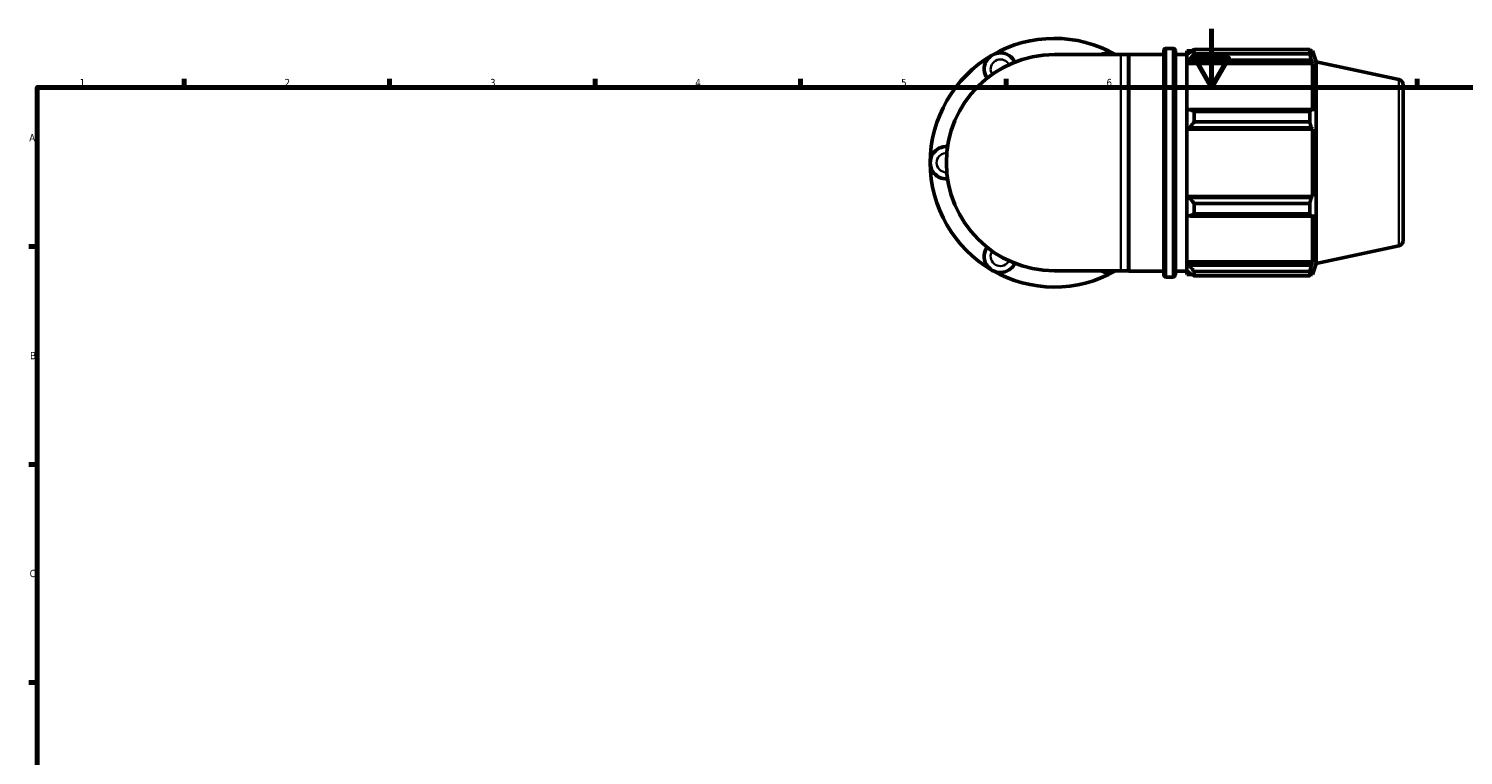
# Model space of a CAD drawing. Header units: millimetres. Extents: x 0 to 931, y 0 to 901.
# Tile 2 of 5: x 17 to 506, y 346 to 594. Entities that reach past the tile are written whole.
import ezdxf

# ---------------------------------------------------------------- set-up
doc = ezdxf.new("R2010")
doc.units = ezdxf.units.MM
for name, color, linetype, lineweight in [('Border (ISO)', 7, 'Continuous', 70), ('Visible (ISO)', 7, 'Continuous', 50), ('Visible Narrow (ISO)', 7, 'Continuous', 35)]:
    doc.layers.add(name, color=color, linetype=linetype, lineweight=lineweight)
doc.styles.add('Note Text (ISO)', font='tahoma.ttf')

# ---------------------------------------------------------------- blocks, each defined once
blk = doc.blocks.new('Borders Default Border')
at = {"layer": 'Border (ISO)'}
for p, q in [((70.08, 574), (70.08, 576.9)), ((140.17, 574), (140.17, 576.9)), ((210.25, 574), (210.25, 576.9)), ((280.33, 574), (280.33, 576.9)), ((350.42, 574), (350.42, 576.9)), ((490.58, 574), (490.58, 576.9)), ((20, 519.75), (17.1, 519.75)), ((20, 445.5), (17.1, 445.5)), ((20, 371.25), (17.1, 371.25))]:
    blk.add_line(p, q, dxfattribs=at)
at = {"layer": 'Border (ISO)', "flags": 128}
for points in [[(420.5, 594), (420.5, 574), (414.73, 584), (426.27, 584), (420.5, 574)], [(20, 20), (20, 574), (821, 574), (821, 20), (20, 20)]]:
    blk.add_lwpolyline(points, dxfattribs=at)
at = {"layer": 'Border (ISO)', "color": 232, "true_color": 0xca0064, "char_height": 2.5, "attachment_point": 7, "style": 'Note Text (ISO)'}
for s, insert in [('1', (34.48, 574.4)), ('2', (104.37, 574.4)), ('3', (174.43, 574.35)), ('4', (244.42, 574.4)), ('5', (314.64, 574.35)), ('6', (384.66, 574.35)), ('7', (454.77, 574.4)), ('A', (17.29, 555.62)), ('B', (17.59, 481.37)), ('C', (17.43, 407.08))]:
    blk.add_mtext(s, dxfattribs=dict(at, insert=insert))

msp = doc.modelspace()

# ---------------------------------------------------------------- linework, layer by layer
at = {"layer": 'Visible (ISO)'}
for p, q in [((404.968, 587.291), (407.335, 587.291)), ((389.544, 585.167), (366.882, 585.167)), ((389.544, 585.167), (392.206, 585.167)), ((392.206, 585.167), (392.268, 585.241)), ((392.206, 511.514), (392.206, 585.167)), ((392.268, 511.441), (392.268, 585.241)), ((392.268, 585.241), (404.168, 585.241)), ((404.168, 510.191), (404.168, 586.491)), ((408.135, 586.491), (408.135, 510.191)), ((408.135, 585.241), (412.102, 585.241)), ((412.102, 586.471), (412.102, 585.097)), ((412.102, 586.471), (413.847, 586.471)), ((412.922, 585.879), (412.102, 585.097)), ((412.102, 582.526), (412.102, 585.097)), ((412.102, 582.526), (412.922, 583.253)), ((412.102, 582.162), (412.102, 582.526)), ((412.922, 583.253), (454.495, 583.253)), ((414.562, 586.919), (414.562, 585.436)), ((414.562, 586.919), (453.962, 586.919)), ((453.962, 585.436), (414.562, 585.436)), ((453.962, 585.436), (453.962, 586.919)), ((454.194, 586.471), (454.895, 586.471)), ((454.895, 584.706), (454.495, 585.879)), ((454.495, 583.253), (454.895, 582.162)), ((456.132, 582.664), (454.895, 586.471)), ((454.895, 584.706), (454.895, 586.471)), ((456.132, 514.017), (456.132, 582.664)), ((484.297, 576.677), (456.132, 582.664)), ((412.102, 582.162), (412.102, 566.136)), ((412.102, 582.162), (454.895, 582.162)), ((454.895, 565.947), (454.895, 582.162)), ((485.882, 574.721), (485.882, 521.96)), ((412.922, 566.515), (412.102, 566.136)), ((412.102, 559.93), (412.102, 566.136)), ((454.495, 566.515), (412.922, 566.515)), ((414.562, 565.803), (414.562, 562.223)), ((414.562, 565.803), (453.962, 565.803)), ((453.962, 562.223), (453.962, 565.803)), ((454.895, 565.947), (454.495, 566.515)), ((412.102, 559.93), (412.922, 560.176)), ((412.102, 559.807), (412.102, 559.93)), ((412.102, 559.807), (412.102, 536.875)), ((412.102, 559.807), (454.895, 559.807)), ((412.922, 560.176), (454.495, 560.176)), ((453.962, 562.223), (414.562, 562.223)), ((454.495, 560.176), (454.895, 559.807)), ((454.895, 536.875), (454.895, 559.807)), ((412.102, 536.751), (412.102, 536.875)), ((412.102, 536.875), (454.895, 536.875)), ((412.102, 530.545), (412.102, 536.751)), ((412.922, 536.505), (412.102, 536.751)), ((454.495, 536.505), (412.922, 536.505)), ((414.562, 534.458), (414.562, 530.878)), ((414.562, 534.458), (453.962, 534.458)), ((453.962, 530.878), (453.962, 534.458)), ((454.895, 536.875), (454.495, 536.505)), ((412.102, 530.545), (412.922, 530.166)), ((412.102, 530.545), (412.102, 514.519)), ((412.922, 530.166), (454.495, 530.166)), ((453.962, 530.878), (414.562, 530.878)), ((454.495, 530.166), (454.895, 530.734)), ((454.895, 514.519), (454.895, 530.734)), ((484.297, 520.004), (456.132, 514.017)), ((412.102, 514.155), (412.102, 514.519)), ((412.102, 514.519), (454.895, 514.519)), ((412.102, 511.584), (412.102, 514.155)), ((412.922, 513.428), (412.102, 514.155)), ((454.895, 514.519), (454.495, 513.428)), ((456.132, 514.017), (454.895, 510.211)), ((366.882, 511.514), (389.544, 511.514)), ((389.544, 511.514), (392.206, 511.514)), ((392.206, 511.514), (392.268, 511.441)), ((392.268, 511.441), (404.168, 511.441)), ((404.968, 509.391), (407.335, 509.391)), ((408.135, 511.441), (412.102, 511.441)), ((412.102, 511.584), (412.922, 510.802)), ((412.102, 511.584), (412.102, 510.211)), ((412.102, 510.211), (413.847, 510.211)), ((454.495, 513.428), (412.922, 513.428)), ((414.562, 511.245), (414.562, 509.763)), ((414.562, 511.245), (453.962, 511.245)), ((453.962, 509.763), (414.562, 509.763)), ((453.962, 509.763), (453.962, 511.245)), ((454.194, 510.211), (454.895, 510.211)), ((454.495, 510.802), (454.895, 511.975)), ((454.895, 510.211), (454.895, 511.975))]:
    msp.add_line(p, q, dxfattribs=at)
for centre, radius, start, end in [((366.882, 548.341), 42.35, 60.40815, 120), ((404.968, 586.491), 0.8, 90, 180), ((407.335, 586.491), 0.8, 0, 90), ((366.882, 548.341), 42.35, 120, 180), ((366.882, 548.341), 36.826, 90, 270), ((348.468, 580.233), 5.524, 25.69878, 214.30122), ((385.295, 580.233), 5.524, 63.27356, 116.72644), ((483.882, 574.721), 2, 0, 78), ((330.055, 548.341), 5.524, 85.69878, 274.30122), ((366.882, 548.341), 42.35, 180, 240), ((348.468, 516.448), 5.524, 145.69878, 334.30122), ((483.882, 521.96), 2, 282, 0), ((366.882, 548.341), 42.35, 240, 299.59185), ((385.295, 516.448), 5.524, 243.27356, 296.72644), ((404.968, 510.191), 0.8, 180, 270), ((407.335, 510.191), 0.8, 270, 0)]:
    msp.add_arc(centre, radius, start, end, dxfattribs=at)
for points, weights in [([(414.562, 586.919), (413.709, 586.388), (412.922, 585.879)], [1.01731783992, 1.01225820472, 1.00640151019]), ([(412.922, 583.253), (413.709, 584.322), (414.562, 585.436)], [1.00640151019, 1.01225820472, 1.01731783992]), ([(453.962, 586.919), (454.239, 586.388), (454.495, 585.879)], [1, 1.00193760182, 1.00305946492]), ([(454.495, 583.253), (454.239, 584.322), (453.962, 585.436)], [1.00305946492, 1.00193760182, 1]), ([(414.562, 565.803), (413.709, 566.166), (412.922, 566.515)], [1.01731783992, 1.01225820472, 1.00640151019]), ([(453.962, 565.803), (454.239, 566.166), (454.495, 566.515)], [1, 1.00193760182, 1.00305946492]), ([(412.922, 560.176), (413.709, 561.179), (414.562, 562.223)], [1.00640151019, 1.01225820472, 1.01731783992]), ([(454.495, 560.176), (454.239, 561.179), (453.962, 562.223)], [1.00305946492, 1.00193760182, 1]), ([(414.562, 534.458), (413.709, 535.502), (412.922, 536.505)], [1.01731783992, 1.01225820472, 1.00640151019]), ([(453.962, 534.458), (454.239, 535.502), (454.495, 536.505)], [1, 1.00193760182, 1.00305946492]), ([(412.922, 530.166), (413.709, 530.515), (414.562, 530.878)], [1.00640151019, 1.01225820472, 1.01731783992]), ([(454.495, 530.166), (454.239, 530.515), (453.962, 530.878)], [1.00305946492, 1.00193760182, 1]), ([(414.562, 511.245), (413.709, 512.359), (412.922, 513.428)], [1.01731783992, 1.01225820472, 1.00640151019]), ([(412.922, 510.802), (413.709, 510.293), (414.562, 509.763)], [1.00640151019, 1.01225820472, 1.01731783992]), ([(453.962, 511.245), (454.239, 512.359), (454.495, 513.428)], [1, 1.00193760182, 1.00305946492]), ([(454.495, 510.802), (454.239, 510.293), (453.962, 509.763)], [1.00305946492, 1.00193760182, 1])]:
    msp.add_rational_spline(points, weights, degree=2, dxfattribs=at)
at = {"layer": 'Visible Narrow (ISO)'}
for p, q in [((389.544, 511.968), (389.544, 584.714)), ((404.968, 586.811), (404.968, 509.87)), ((407.335, 509.87), (407.335, 586.811)), ((484.297, 520.353), (484.297, 576.328))]:
    msp.add_line(p, q, dxfattribs=at)
for centre, start, end in [((348.468, 580.233), 36.67874, 203.32126), ((330.055, 548.341), 96.67874, 263.32126), ((348.468, 516.448), 156.67874, 323.32126)]:
    msp.add_arc(centre, 3.314, start, end, dxfattribs=at)

# ---------------------------------------------------------------- block references
msp.add_blockref('Borders Default Border', (0, 0))

doc.saveas('drawing.dxf')
